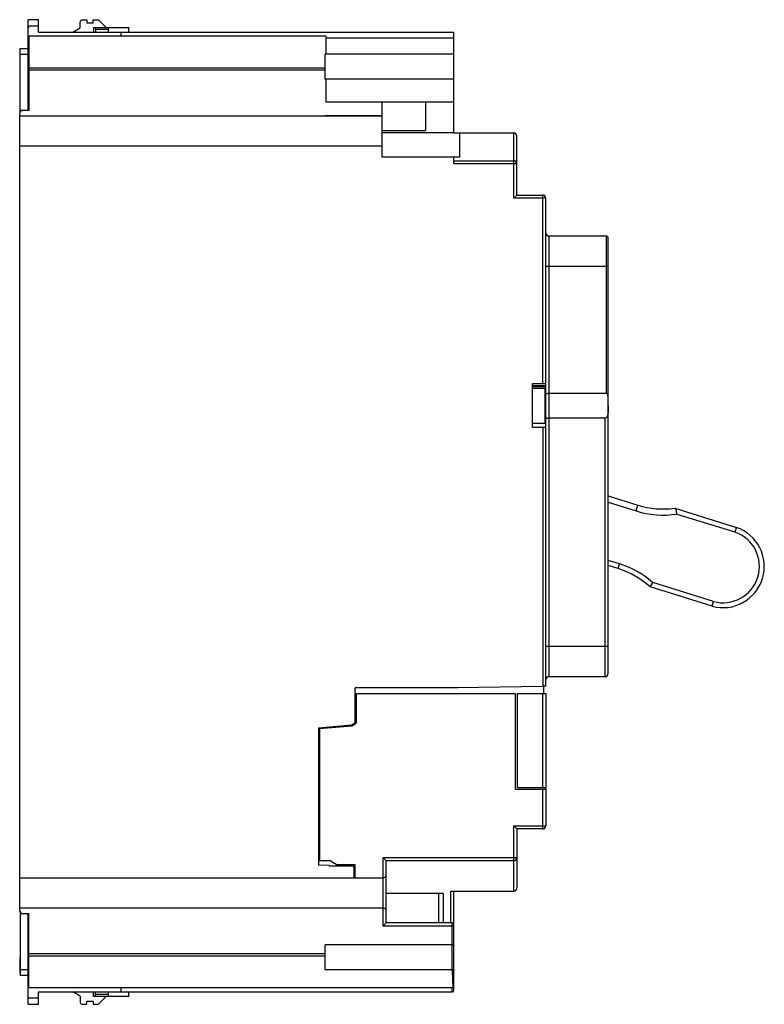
# Model space of a CAD drawing. Header units: millimetres. Extents: x 18 to 140, y 28 to 189.
import ezdxf

# ---------------------------------------------------------------- set-up
doc = ezdxf.new("R2010")
doc.units = ezdxf.units.MM
doc.header["$LTSCALE"] = 14.144959
doc.layers.get('0').update_dxf_attribs({"linetype": 'CONTINUOUS'})

msp = doc.modelspace()

# ---------------------------------------------------------------- linework, layer by layer
at = {"color": 7, "linetype": 'Continuous'}
for p, q in [((19.29, 174.49), (19.29, 189.38)), ((20.99, 189.38), (19.29, 189.38)), ((20.99, 187.36), (20.99, 189.38)), ((27.79, 188.06), (27.79, 189.06)), ((28.09, 189.36), (28.89, 189.36)), ((28.89, 189.36), (28.89, 188.86)), ((28.89, 188.86), (29.89, 188.86)), ((29.89, 188.86), (29.89, 189.36)), ((29.89, 189.36), (30.79, 189.36)), ((30.79, 189.36), (32.06, 188.09)), ((19.69, 188.37), (20.99, 188.37)), ((20.99, 187.36), (88.99, 187.36)), ((26.59, 187.36), (27.79, 188.06)), ((29.99, 188.09), (29.99, 187.36)), ((29.99, 188.09), (35.74, 188.09)), ((30.29, 188.09), (30.29, 187.34)), ((32.39, 187.79), (30.29, 187.79)), ((32.39, 188.09), (32.39, 187.36)), ((34.49, 186.68), (34.49, 187.36)), ((35.74, 187.36), (35.74, 188.09)), ((88.99, 170.86), (88.99, 187.36)), ((67.99, 186.68), (19.29, 186.67)), ((19.39, 186.67), (19.39, 174.49)), ((67.99, 186.68), (67.99, 183.72)), ((88.99, 186.36), (67.99, 186.36)), ((17.89, 184.26), (17.89, 181.76)), ((17.89, 184.26), (17.94, 184.26)), ((17.94, 174.08), (17.94, 184.66)), ((17.94, 184.66), (19.29, 184.66)), ((19.29, 183.66), (17.94, 183.66)), ((67.89, 179.63), (67.89, 183.72)), ((67.99, 183.72), (67.89, 183.72)), ((88.99, 183.72), (67.99, 183.72)), ((17.94, 181.76), (17.89, 181.76)), ((19.39, 181.51), (67.89, 181.51)), ((67.89, 181.11), (19.39, 181.11)), ((67.99, 179.63), (67.89, 179.63)), ((67.99, 179.63), (67.99, 175.86)), ((88.99, 179.62), (67.99, 179.62)), ((88.99, 175.86), (67.99, 175.86)), ((77.24, 166.86), (77.24, 175.86)), ((84.32, 175.86), (84.32, 171.25)), ((17.94, 174.56), (19.29, 174.56)), ((19.39, 174.49), (18.39, 174.49)), ((17.89, 43.56), (17.89, 173.95)), ((67.89, 173.6), (17.89, 173.6)), ((67.89, 173.6), (67.89, 173.62)), ((77.24, 173.62), (67.89, 173.62)), ((77.24, 173.61), (67.89, 173.61)), ((77.24, 171.25), (84.32, 171.25)), ((88.99, 170.86), (77.24, 170.86)), ((89.91, 170.88), (89.91, 166.86)), ((89.91, 170.86), (98.79, 170.86)), ((98.79, 160.17), (98.79, 170.86)), ((99.29, 160.67), (99.29, 170.36)), ((77.24, 168.67), (17.89, 168.67)), ((89.91, 166.86), (77.24, 166.86)), ((88.99, 165.79), (88.99, 166.86)), ((88.99, 166.29), (98.79, 166.29)), ((99.29, 165.79), (88.99, 165.79)), ((99.29, 160.67), (98.79, 160.17)), ((104.04, 160.17), (98.79, 160.17)), ((99.29, 160.67), (103.54, 160.67)), ((103.54, 129.78), (103.54, 160.67)), ((104.04, 80.22), (104.04, 160.17)), ((104.54, 153.93), (104.54, 81.79)), ((113.94, 153.93), (104.54, 153.93)), ((113.94, 153.93), (113.94, 128.21)), ((114.24, 82.29), (114.24, 153.63)), ((114.24, 148.94), (104.04, 148.94)), ((101.84, 129.78), (104.04, 129.78)), ((101.84, 122.61), (101.84, 129.78)), ((104.04, 129.44), (101.84, 129.44)), ((104.04, 129.31), (101.84, 129.31)), ((104.04, 129.05), (101.84, 129.05)), ((101.84, 129.02), (103.94, 129.02)), ((103.94, 123.3), (103.94, 129.02)), ((103.94, 128.54), (104.04, 128.54)), ((104.54, 128.21), (113.94, 128.21)), ((101.84, 123.3), (103.94, 123.3)), ((103.54, 122.61), (101.84, 122.61)), ((103.54, 122.61), (103.54, 80.21)), ((113.74, 124.12), (104.54, 124.12)), ((113.74, 81.79), (113.74, 124.12)), ((114.24, 111.4), (119.1, 109.89)), ((114.24, 110.35), (118.81, 108.93)), ((118.81, 108.93), (119.1, 109.89)), ((125.13, 109.38), (135.23, 106.25)), ((125.51, 108.43), (134.98, 105.49)), ((135.23, 106.25), (134.98, 105.49)), ((116.11, 100.26), (114.24, 100.84)), ((115.88, 99.5), (114.24, 100.01)), ((115.88, 99.5), (116.11, 100.26)), ((131.49, 94.11), (121.53, 97.2)), ((131.26, 93.34), (121.13, 96.49)), ((131.26, 93.34), (131.49, 94.11)), ((104.04, 86.79), (114.24, 86.79)), ((113.74, 81.79), (104.54, 81.79)), ((89.59, 79.96), (72.79, 79.96)), ((72.79, 74.26), (72.79, 79.96)), ((72.99, 79.06), (99.09, 79.06)), ((72.99, 79.06), (72.99, 74.21)), ((103.54, 80.21), (89.59, 79.96)), ((99.09, 63.36), (99.09, 79.06)), ((99.38, 79.06), (104.04, 79.06)), ((99.38, 63.66), (99.38, 79.06)), ((104.04, 80.22), (103.54, 80.22)), ((103.54, 63.66), (103.54, 79.06)), ((103.64, 80.21), (103.64, 79.06)), ((104.04, 79.06), (104.04, 63.66)), ((72.79, 74.26), (72.27, 73.84)), ((72.33, 73.76), (72.99, 74.21)), ((72.27, 73.84), (66.79, 73.36)), ((66.79, 73.36), (66.79, 50.92)), ((66.96, 73.29), (72.33, 73.76)), ((66.96, 73.29), (66.96, 51.71)), ((99.09, 63.36), (104.03, 63.36)), ((99.38, 63.66), (104.03, 63.66)), ((103.54, 56.86), (103.54, 63.36)), ((104.03, 63.36), (104.03, 63.66)), ((104.04, 63.36), (104.04, 57.36)), ((98.79, 57.36), (104.04, 57.36)), ((99.29, 56.86), (98.79, 57.36)), ((98.79, 46.66), (98.79, 57.36)), ((103.54, 56.86), (99.29, 56.86)), ((99.29, 56.86), (99.29, 47.16)), ((66.96, 51.71), (68.59, 51.71)), ((69.71, 51.06), (68.59, 51.71)), ((77.39, 52.16), (99.29, 52.16)), ((77.39, 52.16), (77.89, 51.66)), ((77.39, 40.96), (77.39, 52.16)), ((98.79, 51.66), (77.89, 51.66)), ((77.89, 41.46), (77.89, 51.66)), ((68.59, 50.88), (66.79, 50.92)), ((68.59, 50.76), (68.59, 50.88)), ((72.59, 50.76), (68.59, 50.76)), ((69.71, 51.06), (72.79, 51.06)), ((72.59, 50.76), (72.59, 48.86)), ((72.79, 48.86), (72.79, 51.06)), ((17.89, 48.86), (77.39, 48.86)), ((87.2, 46.27), (77.89, 46.27)), ((86.54, 41.46), (86.54, 46.27)), ((87.2, 46.27), (87.2, 41.46)), ((88.49, 46.66), (98.79, 46.66)), ((88.49, 41.46), (88.49, 46.66)), ((88.99, 30.46), (88.99, 46.66)), ((17.89, 43.92), (77.39, 43.92)), ((17.94, 43.44), (17.94, 32.86)), ((19.29, 42.96), (17.94, 42.96)), ((19.29, 28.14), (19.29, 43.03)), ((19.39, 30.85), (19.39, 43.03)), ((77.39, 40.96), (77.89, 41.46)), ((88.99, 40.96), (77.39, 40.96)), ((88.69, 41.46), (77.89, 41.46)), ((88.69, 33.8), (88.69, 41.46)), ((88.69, 37.91), (67.89, 37.91)), ((67.89, 33.8), (67.89, 37.91)), ((17.89, 35.76), (17.94, 35.76)), ((17.89, 35.76), (17.89, 33.26)), ((67.89, 36.41), (19.39, 36.41)), ((67.89, 36.02), (19.39, 36.02)), ((17.94, 33.86), (19.29, 33.86)), ((17.94, 33.26), (17.89, 33.26)), ((19.29, 32.86), (17.94, 32.86)), ((88.69, 33.8), (67.89, 33.8)), ((88.69, 30.85), (19.29, 30.85)), ((34.49, 30.16), (34.49, 30.85)), ((88.69, 30.16), (88.69, 30.85)), ((88.85, 31.16), (88.99, 31.16)), ((20.99, 29.16), (19.29, 29.16)), ((20.99, 30.16), (88.69, 30.16)), ((20.99, 28.14), (20.99, 30.16)), ((27.79, 29.47), (26.59, 30.16)), ((27.79, 29.47), (27.79, 28.46)), ((29.99, 29.43), (29.99, 30.16)), ((35.74, 29.43), (29.99, 29.43)), ((30.29, 29.43), (30.29, 30.16)), ((30.29, 29.83), (32.39, 29.83)), ((32.06, 29.43), (30.79, 28.16)), ((32.39, 30.16), (32.39, 29.43)), ((35.74, 29.43), (35.74, 30.16)), ((19.29, 28.14), (20.99, 28.14)), ((28.09, 28.16), (28.89, 28.16)), ((28.89, 28.66), (29.89, 28.66)), ((28.89, 28.16), (28.89, 28.66)), ((29.89, 28.66), (29.89, 28.16)), ((29.89, 28.16), (30.79, 28.16))]:
    msp.add_line(p, q, dxfattribs=at)
for centre, radius, start, end in [((28.09, 189.06), 0.3, 90, 180), ((19.69, 187.97), 0.4, 90, 180), ((98.79, 170.36), 0.5, 0, 90), ((98.79, 165.79), 0.5, 0, 90), ((103.54, 160.17), 0.5, 0, 90), ((104.54, 154.43), 0.5, 179.9941, 270), ((113.94, 153.63), 0.3, 0, 90.0007), ((123.25, 123.22), 13.96, 252.7407, 277.7607), ((123.25, 123.22), 14.96, 252.7407, 278.7054), ((133.05, 99.85), 6.75, 254.6438, 71.1852), ((133.05, 99.85), 5.95, 254.7678, 71.0839), ((111.73, 86.16), 14.76, 48.4189, 72.7407), ((111.73, 86.16), 13.96, 47.7207, 72.7407), ((7.89, 161.27), 130.46, 330.2279, 330.5875), ((113.74, 82.29), 0.5, 270, 0.0022), ((104.54, 81.29), 0.5, 90, 179.9138), ((103.54, 57.36), 0.5, 270, 360), ((98.79, 52.16), 0.5, 270, 360), ((98.79, 47.16), 0.5, 270, 360), ((88.69, 41.16), 0.3, 0, 90), ((84.04, 32.84), 4.75, 9.7412, 11.6727), ((88.69, 30.46), 0.3, 270, 360), ((28.09, 28.46), 0.3, 180, 270)]:
    msp.add_arc(centre, radius, start, end, dxfattribs=at)
msp.add_ellipse((103.54, 122.57), major_axis=(0.5, 0), ratio=0.075913, start_param=6.283185, end_param=7.853982, dxfattribs=at)
for points, knots in [([(18.39, 174.49), (18.32, 174.49), (18.18, 174.46), (18.01, 174.34), (17.91, 174.16), (17.89, 174.02), (17.89, 173.95)], [0, 0, 0, 0, 0.249842, 0.499735, 0.749843, 1, 1, 1, 1]), ([(104.04, 128.08), (104.04, 128.1), (104.07, 128.13), (104.12, 128.16), (104.21, 128.18), (104.35, 128.2), (104.47, 128.21), (104.54, 128.21)], [0, 0, 0, 0, 0.114159, 0.208158, 0.32839, 0.636594, 1, 1, 1, 1]), ([(114.24, 127.48), (114.24, 127.55), (114.23, 127.69), (114.2, 127.87), (114.16, 128), (114.11, 128.1), (114.04, 128.18), (113.97, 128.21), (113.94, 128.21)], [0, 0, 0, 0, 0.252296, 0.500221, 0.623057, 0.745923, 0.870724, 1, 1, 1, 1]), ([(114.24, 126.16), (114.24, 125.97), (114.24, 125.68), (114.23, 125.3), (114.22, 125.02), (114.18, 124.74), (114.13, 124.52), (114.06, 124.35), (113.98, 124.24), (113.88, 124.15), (113.78, 124.12), (113.74, 124.12)], [0, 0, 0, 0, 0.257374, 0.384679, 0.510343, 0.633888, 0.755103, 0.815166, 0.875364, 0.936683, 1, 1, 1, 1]), ([(104.04, 124.25), (104.04, 124.23), (104.07, 124.19), (104.12, 124.17), (104.21, 124.15), (104.35, 124.12), (104.47, 124.12), (104.54, 124.12)], [0, 0, 0, 0, 0.114135, 0.208136, 0.328374, 0.636587, 1, 1, 1, 1]), ([(125.51, 108.43), (125.49, 108.54), (125.46, 108.75), (125.4, 109), (125.35, 109.17), (125.3, 109.27), (125.25, 109.34), (125.2, 109.36), (125.18, 109.37)], [0, 0, 0, 0, 0.330745, 0.62209, 0.742661, 0.843779, 0.926968, 1, 1, 1, 1]), ([(77.39, 48.86), (77.52, 48.86), (77.77, 48.96), (77.89, 49.19), (77.89, 49.29)], [0, 0, 0, 0, 0.569795, 1, 1, 1, 1]), ([(17.89, 43.56), (17.89, 43.5), (17.91, 43.36), (18.01, 43.18), (18.18, 43.06), (18.32, 43.03), (18.39, 43.03)], [0, 0, 0, 0, 0.250121, 0.50027, 0.750222, 1, 1, 1, 1]), ([(77.39, 43.92), (77.45, 43.92), (77.58, 43.9), (77.74, 43.84), (77.85, 43.74), (77.89, 43.66), (77.89, 43.62)], [0, 0, 0, 0, 0.327534, 0.607884, 0.827255, 1, 1, 1, 1]), ([(18.39, 43.03), (18.47, 43.03), (18.64, 43.03), (18.97, 43.03), (19.22, 43.03), (19.39, 43.03)], [0, 0, 0, 0, 0.249999, 0.499995, 1, 1, 1, 1]), ([(88.69, 37.91), (88.73, 37.91), (88.8, 37.92), (88.9, 37.96), (88.97, 38.02), (88.99, 38.07), (88.99, 38.09)], [0, 0, 0, 0, 0.326452, 0.605693, 0.824783, 1, 1, 1, 1]), ([(88.69, 33.8), (88.73, 33.8), (88.8, 33.8), (88.91, 33.77), (88.99, 33.71), (88.99, 33.67)], [0, 0, 0, 0, 0.348428, 0.645288, 1, 1, 1, 1]), ([(88.85, 31.16), (88.84, 31.37), (88.83, 31.79), (88.81, 32.3), (88.79, 32.72), (88.78, 33.03), (88.76, 33.34), (88.73, 33.54), (88.72, 33.65)], [0, 0, 0, 0, 0.249989, 0.499986, 0.624974, 0.749991, 0.874983, 1, 1, 1, 1]), ([(88.8, 30.94), (88.79, 30.91), (88.77, 30.88), (88.72, 30.85), (88.7, 30.85), (88.69, 30.85)], [0, 0, 0, 0, 0.499129, 0.750037, 1, 1, 1, 1])]:
    msp.add_open_spline(points, degree=3, knots=knots, dxfattribs=at)
for points in [[(88.99, 170.86), (89.29, 170.86), (89.6, 170.87), (89.91, 170.87)], [(88.84, 31.04), (88.83, 31), (88.82, 30.97), (88.8, 30.94)], [(88.85, 31.16), (88.85, 31.12), (88.84, 31.08), (88.84, 31.04)]]:
    msp.add_open_spline(points, degree=3, dxfattribs=at)

doc.saveas('drawing.dxf')
